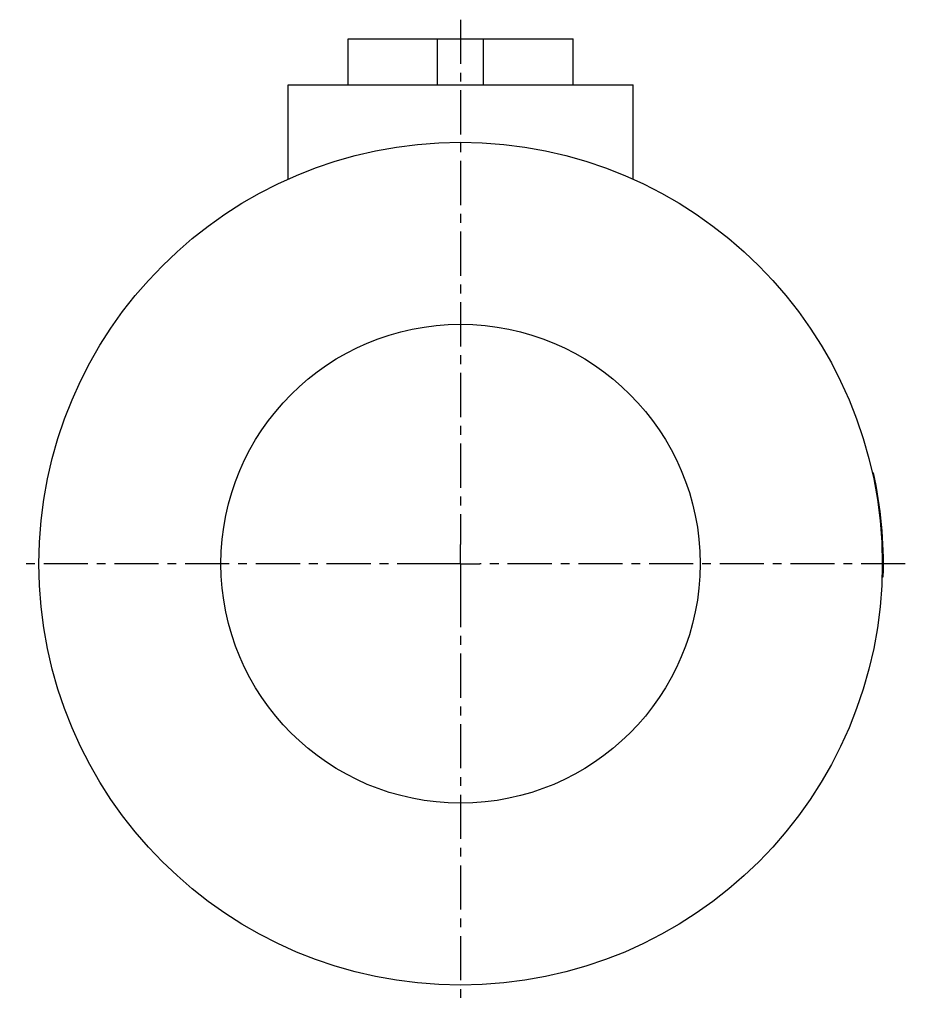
# Model space of a CAD drawing. Header units: millimetres. Extents: x 163 to 394, y 75 to 332.
import ezdxf

# ---------------------------------------------------------------- set-up
doc = ezdxf.new("R2010")
doc.units = ezdxf.units.MM
doc.header["$LTSCALE"] = 30.734
doc.linetypes.add('CENTER', pattern=[0.6, 0.375, -0.075, 0.075, -0.075])
doc.layers.get('0').update_dxf_attribs({"linetype": 'CONTINUOUS'})
doc.layers.add('DEFAULT_1', color=7, linetype='CENTER')

msp = doc.modelspace()

# ---------------------------------------------------------------- linework, layer by layer
at = {"color": 7, "linetype": 'CONTINUOUS'}
for p, q in [((248.42, 314.76), (248.42, 326.76)), ((248.42, 326.76), (307.13, 326.76)), ((271.78, 314.76), (271.78, 326.76)), ((283.78, 314.76), (283.78, 326.76)), ((307.13, 314.76), (307.13, 326.76)), ((232.78, 290.13), (232.78, 314.76)), ((232.78, 314.76), (322.78, 314.76)), ((322.78, 290.13), (322.78, 314.76)), ((385.19, 213.48), (385.49, 213.51)), ((385.34, 212.81), (385.64, 212.83)), ((387.78, 190.37), (388.08, 190.39)), ((387.76, 187.61), (388.06, 187.64)), ((387.73, 186.33), (388.03, 186.35))]:
    msp.add_line(p, q, dxfattribs=at)
for radius in [110, 62.5]:
    msp.add_circle((277.78, 189.76), radius, dxfattribs=at)
msp.add_arc((277.78, 189.76), 110.3, 358.2314, 12.4363, dxfattribs=at)
at = {"layer": 'DEFAULT_1', "color": 2, "linetype": 'CENTER'}
for p, q in [((277.78, 331.76), (277.78, 194.76)), ((277.78, 189.76), (277.78, 194.76)), ((272.78, 189.76), (162.78, 189.76)), ((277.78, 189.76), (272.78, 189.76)), ((277.78, 189.76), (282.78, 189.76)), ((277.78, 189.76), (277.78, 184.76)), ((393.79, 189.76), (282.78, 189.76)), ((277.78, 184.76), (277.78, 74.76))]:
    msp.add_line(p, q, dxfattribs=at)

doc.saveas('drawing.dxf')
